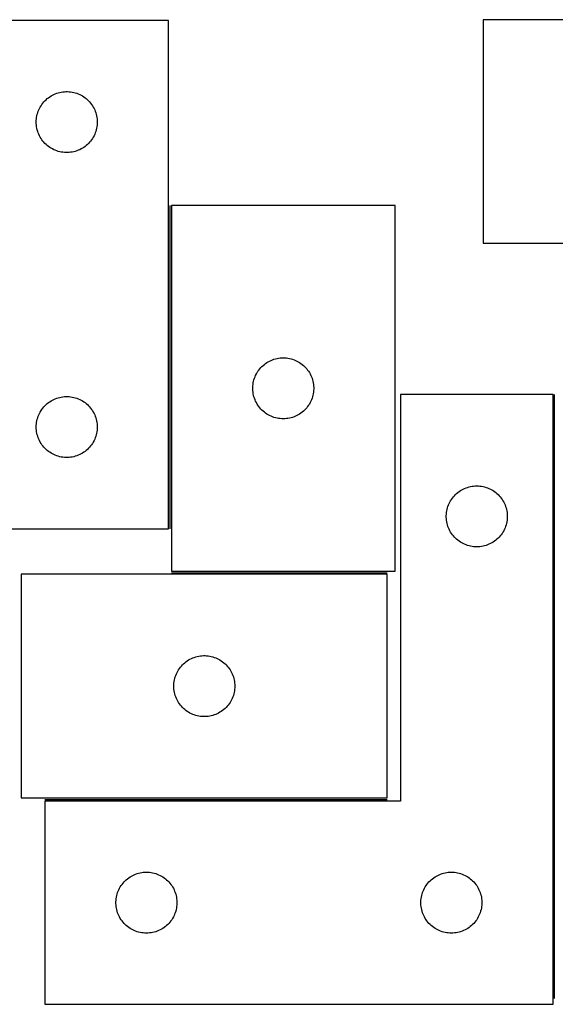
# Model space of a CAD drawing. Header units: millimetres. Extents: x 7 to 1493, y 7 to 491.
# Tile 3 of 5: x 786 to 1049, y 7 to 491. Entities that reach past the tile are written whole.
import ezdxf

# ---------------------------------------------------------------- set-up
doc = ezdxf.new("R2010")
doc.units = ezdxf.units.MM
doc.layers.add('COMMON', color=5, linetype='CONTINUOUS', true_color=0x0000ff)
doc.layers.add('CUT', color=7, linetype='CONTINUOUS', true_color=0x000000)

msp = doc.modelspace()

# ---------------------------------------------------------------- linework, layer by layer
at = {"layer": 'COMMON'}
for p, q in [((859.540251, 399.743441), (859.540251, 240.694616)), ((1048.730856, 9.585228), (1048.730856, 306.743439)), ((860.290252, 218.99344), (966.447785, 218.99344)), ((797.980855, 107.493439), (966.447785, 107.493439))]:
    msp.add_line(p, q, dxfattribs=at)
at = {"layer": 'CUT'}
for p, q in [((858.790251, 490.694616), (558.790251, 490.694616)), ((858.790251, 240.694616), (858.790251, 490.694616)), ((1193.614401, 491.05692), (1013.614401, 491.05692)), ((1013.614401, 491.05692), (1013.614401, 381.05692)), ((804.597967, 455.096864), (805.344935, 455.293581)), ((805.344935, 455.293581), (806.10104, 455.451585)), ((806.10104, 455.451585), (806.864276, 455.570456)), ((806.864276, 455.570456), (807.632619, 455.649879)), ((807.632619, 455.649879), (808.404033, 455.689643)), ((808.404033, 455.689643), (809.17647, 455.689643)), ((809.17647, 455.689643), (809.947883, 455.649879)), ((809.947883, 455.649879), (810.716227, 455.570456)), ((810.716227, 455.570456), (811.479463, 455.451585)), ((811.479463, 455.451585), (812.235567, 455.293581)), ((812.235567, 455.293581), (812.982536, 455.096864)), ((797.028454, 450.003758), (797.523272, 450.596897)), ((797.523272, 450.596897), (798.047968, 451.163778)), ((798.047968, 451.163778), (798.601151, 451.702896)), ((798.601151, 451.702896), (799.181354, 452.212822)), ((799.181354, 452.212822), (799.787037, 452.692204)), ((799.787037, 452.692204), (800.416595, 453.139771)), ((800.416595, 453.139771), (801.068359, 453.554335)), ((801.068359, 453.554335), (801.7406, 453.934798)), ((801.7406, 453.934798), (802.431535, 454.28015)), ((802.431535, 454.28015), (803.139333, 454.589475)), ((803.139333, 454.589475), (803.862116, 454.861954)), ((803.862116, 454.861954), (804.597967, 455.096864)), ((812.982536, 455.096864), (813.718387, 454.861954)), ((813.718387, 454.861954), (814.44117, 454.589475)), ((814.44117, 454.589475), (815.148967, 454.28015)), ((815.148967, 454.28015), (815.839902, 453.934798)), ((815.839902, 453.934798), (816.512143, 453.554335)), ((816.512143, 453.554335), (817.163907, 453.139771)), ((817.163907, 453.139771), (817.793465, 452.692204)), ((817.793465, 452.692204), (818.399149, 452.212822)), ((818.399149, 452.212822), (818.979351, 451.702896)), ((818.979351, 451.702896), (819.532534, 451.163778)), ((819.532534, 451.163778), (820.05723, 450.596897)), ((820.05723, 450.596897), (820.552048, 450.003758)), ((794.500721, 445.256338), (794.754499, 445.985897)), ((794.754499, 445.985897), (795.045498, 446.701424)), ((795.045498, 446.701424), (795.372945, 447.401023)), ((795.372945, 447.401023), (795.735973, 448.082837)), ((795.735973, 448.082837), (796.133618, 448.745059)), ((796.133618, 448.745059), (796.564826, 449.385932)), ((796.564826, 449.385932), (797.028454, 450.003758)), ((820.552048, 450.003758), (821.015676, 449.385932)), ((821.015676, 449.385932), (821.446885, 448.745059)), ((821.446885, 448.745059), (821.84453, 448.082837)), ((821.84453, 448.082837), (822.207558, 447.401023)), ((822.207558, 447.401023), (822.535005, 446.701424)), ((822.535005, 446.701424), (822.826004, 445.985897)), ((822.826004, 445.985897), (823.079782, 445.256338)), ((793.790251, 440.694616), (793.81014, 441.466797)), ((793.81014, 441.466797), (793.869753, 442.236931)), ((793.869753, 442.236931), (793.968933, 443.002974)), ((793.968933, 443.002974), (794.107416, 443.762897)), ((794.107416, 443.762897), (794.284835, 444.514682)), ((794.284835, 444.514682), (794.500721, 445.256338)), ((823.079782, 445.256338), (823.295667, 444.514682)), ((823.295667, 444.514682), (823.473087, 443.762897)), ((823.473087, 443.762897), (823.61157, 443.002974)), ((823.61157, 443.002974), (823.710749, 442.236931)), ((823.710749, 442.236931), (823.770363, 441.466797)), ((823.770363, 441.466797), (823.790251, 440.694616)), ((793.81014, 439.922434), (793.790251, 440.694616)), ((793.869753, 439.152301), (793.81014, 439.922434)), ((793.968933, 438.386257), (793.869753, 439.152301)), ((794.107416, 437.626335), (793.968933, 438.386257)), ((794.284835, 436.874549), (794.107416, 437.626335)), ((794.500721, 436.132893), (794.284835, 436.874549)), ((794.754499, 435.403334), (794.500721, 436.132893)), ((823.079782, 436.132893), (822.826004, 435.403334)), ((823.295667, 436.874549), (823.079782, 436.132893)), ((823.473087, 437.626335), (823.295667, 436.874549)), ((823.61157, 438.386257), (823.473087, 437.626335)), ((823.710749, 439.152301), (823.61157, 438.386257)), ((823.770363, 439.922434), (823.710749, 439.152301)), ((823.790251, 440.694616), (823.770363, 439.922434)), ((795.045498, 434.687807), (794.754499, 435.403334)), ((795.372945, 433.988209), (795.045498, 434.687807)), ((795.735973, 433.306395), (795.372945, 433.988209)), ((796.133618, 432.644173), (795.735973, 433.306395)), ((796.564826, 432.003299), (796.133618, 432.644173)), ((797.028454, 431.385473), (796.564826, 432.003299)), ((797.523272, 430.792334), (797.028454, 431.385473)), ((820.552048, 431.385473), (820.05723, 430.792334)), ((821.015676, 432.003299), (820.552048, 431.385473)), ((821.446885, 432.644173), (821.015676, 432.003299)), ((821.84453, 433.306395), (821.446885, 432.644173)), ((822.207558, 433.988209), (821.84453, 433.306395)), ((822.535005, 434.687807), (822.207558, 433.988209)), ((822.826004, 435.403334), (822.535005, 434.687807)), ((798.047968, 430.225453), (797.523272, 430.792334)), ((798.601151, 429.686335), (798.047968, 430.225453)), ((799.181354, 429.176409), (798.601151, 429.686335)), ((799.787037, 428.697027), (799.181354, 429.176409)), ((800.416595, 428.24946), (799.787037, 428.697027)), ((801.068359, 427.834896), (800.416595, 428.24946)), ((801.7406, 427.454434), (801.068359, 427.834896)), ((802.431535, 427.109082), (801.7406, 427.454434)), ((803.139333, 426.799756), (802.431535, 427.109082)), ((803.862116, 426.527277), (803.139333, 426.799756)), ((804.597967, 426.292368), (803.862116, 426.527277)), ((805.344935, 426.09565), (804.597967, 426.292368)), ((812.982536, 426.292368), (812.235567, 426.09565)), ((813.718387, 426.527277), (812.982536, 426.292368)), ((814.44117, 426.799756), (813.718387, 426.527277)), ((815.148967, 427.109082), (814.44117, 426.799756)), ((815.839902, 427.454434), (815.148967, 427.109082)), ((816.512143, 427.834896), (815.839902, 427.454434)), ((817.163907, 428.24946), (816.512143, 427.834896)), ((817.793465, 428.697027), (817.163907, 428.24946)), ((818.399149, 429.176409), (817.793465, 428.697027)), ((818.979351, 429.686335), (818.399149, 429.176409)), ((819.532534, 430.225453), (818.979351, 429.686335)), ((820.05723, 430.792334), (819.532534, 430.225453)), ((806.10104, 425.937646), (805.344935, 426.09565)), ((806.864276, 425.818776), (806.10104, 425.937646)), ((807.632619, 425.739353), (806.864276, 425.818776)), ((808.404033, 425.699589), (807.632619, 425.739353)), ((809.17647, 425.699589), (808.404033, 425.699589)), ((809.947883, 425.739353), (809.17647, 425.699589)), ((810.716227, 425.818776), (809.947883, 425.739353)), ((811.479463, 425.937646), (810.716227, 425.818776)), ((812.235567, 426.09565), (811.479463, 425.937646)), ((970.290252, 399.743441), (860.290252, 399.743441)), ((860.290252, 399.743441), (860.290252, 219.743441)), ((970.290252, 219.743441), (970.290252, 399.743441)), ((1013.614401, 381.05692), (1193.614401, 381.05692)), ((912.221971, 324.426276), (912.981894, 324.56476)), ((912.981894, 324.56476), (913.747937, 324.663939)), ((913.747937, 324.663939), (914.518071, 324.723552)), ((914.518071, 324.723552), (915.290252, 324.743441)), ((915.290252, 324.743441), (916.062434, 324.723552)), ((916.062434, 324.723552), (916.832567, 324.663939)), ((916.832567, 324.663939), (917.598611, 324.56476)), ((917.598611, 324.56476), (918.358533, 324.426276)), ((903.772046, 319.352339), (904.281972, 319.932541)), ((904.281972, 319.932541), (904.82109, 320.485724)), ((904.82109, 320.485724), (905.38797, 321.01042)), ((905.38797, 321.01042), (905.98111, 321.505238)), ((905.98111, 321.505238), (906.598936, 321.968866)), ((906.598936, 321.968866), (907.239809, 322.400075)), ((907.239809, 322.400075), (907.902031, 322.79772)), ((907.902031, 322.79772), (908.583845, 323.160747)), ((908.583845, 323.160747), (909.283444, 323.488195)), ((909.283444, 323.488195), (909.998971, 323.779193)), ((909.998971, 323.779193), (910.72853, 324.032972)), ((910.72853, 324.032972), (911.470185, 324.248857)), ((911.470185, 324.248857), (912.221971, 324.426276)), ((918.358533, 324.426276), (919.110319, 324.248857)), ((919.110319, 324.248857), (919.851975, 324.032972)), ((919.851975, 324.032972), (920.581534, 323.779193)), ((920.581534, 323.779193), (921.297061, 323.488195)), ((921.297061, 323.488195), (921.996659, 323.160747)), ((921.996659, 323.160747), (922.678473, 322.79772)), ((922.678473, 322.79772), (923.340695, 322.400075)), ((923.340695, 322.400075), (923.981569, 321.968866)), ((923.981569, 321.968866), (924.599395, 321.505238)), ((924.599395, 321.505238), (925.192534, 321.01042)), ((925.192534, 321.01042), (925.759415, 320.485724)), ((925.759415, 320.485724), (926.298533, 319.932541)), ((926.298533, 319.932541), (926.808459, 319.352339)), ((901.122914, 314.671577), (901.395393, 315.39436)), ((901.395393, 315.39436), (901.704718, 316.102157)), ((901.704718, 316.102157), (902.05007, 316.793092)), ((902.05007, 316.793092), (902.430533, 317.465333)), ((902.430533, 317.465333), (902.845097, 318.117097)), ((902.845097, 318.117097), (903.292664, 318.746655)), ((903.292664, 318.746655), (903.772046, 319.352339)), ((926.808459, 319.352339), (927.287841, 318.746655)), ((927.287841, 318.746655), (927.735407, 318.117097)), ((927.735407, 318.117097), (928.149972, 317.465333)), ((928.149972, 317.465333), (928.530434, 316.793092)), ((928.530434, 316.793092), (928.875786, 316.102157)), ((928.875786, 316.102157), (929.185112, 315.39436)), ((929.185112, 315.39436), (929.457591, 314.671577)), ((900.295225, 310.12966), (900.334989, 310.901073)), ((900.295225, 309.357222), (900.295225, 310.12966)), ((900.334989, 310.901073), (900.414412, 311.669416)), ((900.414412, 311.669416), (900.533283, 312.432653)), ((900.533283, 312.432653), (900.691287, 313.188757)), ((900.691287, 313.188757), (900.888004, 313.935726)), ((900.888004, 313.935726), (901.122914, 314.671577)), ((929.457591, 314.671577), (929.6925, 313.935726)), ((929.6925, 313.935726), (929.889218, 313.188757)), ((929.889218, 313.188757), (930.047222, 312.432653)), ((930.047222, 312.432653), (930.166092, 311.669416)), ((930.166092, 311.669416), (930.245515, 310.901073)), ((930.245515, 310.901073), (930.285279, 310.12966)), ((930.285279, 310.12966), (930.285279, 309.357222)), ((804.597967, 305.096864), (805.344935, 305.293581)), ((805.344935, 305.293581), (806.10104, 305.451585)), ((806.10104, 305.451585), (806.864276, 305.570456)), ((806.864276, 305.570456), (807.632619, 305.649879)), ((807.632619, 305.649879), (808.404033, 305.689643)), ((808.404033, 305.689643), (809.17647, 305.689643)), ((809.17647, 305.689643), (809.947883, 305.649879)), ((809.947883, 305.649879), (810.716227, 305.570456)), ((810.716227, 305.570456), (811.479463, 305.451585)), ((811.479463, 305.451585), (812.235567, 305.293581)), ((812.235567, 305.293581), (812.982536, 305.096864)), ((900.334989, 308.585809), (900.295225, 309.357222)), ((900.414412, 307.817466), (900.334989, 308.585809)), ((900.533283, 307.05423), (900.414412, 307.817466)), ((900.691287, 306.298125), (900.533283, 307.05423)), ((900.888004, 305.551157), (900.691287, 306.298125)), ((901.122914, 304.815305), (900.888004, 305.551157)), ((929.6925, 305.551157), (929.457591, 304.815305)), ((929.889218, 306.298125), (929.6925, 305.551157)), ((930.047222, 307.05423), (929.889218, 306.298125)), ((930.166092, 307.817466), (930.047222, 307.05423)), ((930.245515, 308.585809), (930.166092, 307.817466)), ((930.285279, 309.357222), (930.245515, 308.585809)), ((1047.980855, 306.743439), (972.980855, 306.743439)), ((972.980855, 306.743439), (972.980855, 106.743439)), ((1047.980855, 6.743439), (1047.980855, 306.743439)), ((797.028454, 300.003758), (797.523272, 300.596897)), ((797.523272, 300.596897), (798.047968, 301.163778)), ((798.047968, 301.163778), (798.601151, 301.702896)), ((798.601151, 301.702896), (799.181354, 302.212822)), ((799.181354, 302.212822), (799.787037, 302.692204)), ((799.787037, 302.692204), (800.416595, 303.139771)), ((800.416595, 303.139771), (801.068359, 303.554335)), ((801.068359, 303.554335), (801.7406, 303.934798)), ((801.7406, 303.934798), (802.431535, 304.28015)), ((802.431535, 304.28015), (803.139333, 304.589475)), ((803.139333, 304.589475), (803.862116, 304.861954)), ((803.862116, 304.861954), (804.597967, 305.096864)), ((812.982536, 305.096864), (813.718387, 304.861954)), ((813.718387, 304.861954), (814.44117, 304.589475)), ((814.44117, 304.589475), (815.148967, 304.28015)), ((815.148967, 304.28015), (815.839902, 303.934798)), ((815.839902, 303.934798), (816.512143, 303.554335)), ((816.512143, 303.554335), (817.163907, 303.139771)), ((817.163907, 303.139771), (817.793465, 302.692204)), ((817.793465, 302.692204), (818.399149, 302.212822)), ((818.399149, 302.212822), (818.979351, 301.702896)), ((818.979351, 301.702896), (819.532534, 301.163778)), ((819.532534, 301.163778), (820.05723, 300.596897)), ((820.05723, 300.596897), (820.552048, 300.003758)), ((901.395393, 304.092523), (901.122914, 304.815305)), ((901.704718, 303.384725), (901.395393, 304.092523)), ((902.05007, 302.69379), (901.704718, 303.384725)), ((902.430533, 302.021549), (902.05007, 302.69379)), ((902.845097, 301.369785), (902.430533, 302.021549)), ((903.292664, 300.740227), (902.845097, 301.369785)), ((903.772046, 300.134543), (903.292664, 300.740227)), ((927.287841, 300.740227), (926.808459, 300.134543)), ((927.735407, 301.369785), (927.287841, 300.740227)), ((928.149972, 302.021549), (927.735407, 301.369785)), ((928.530434, 302.69379), (928.149972, 302.021549)), ((928.875786, 303.384725), (928.530434, 302.69379)), ((929.185112, 304.092523), (928.875786, 303.384725)), ((929.457591, 304.815305), (929.185112, 304.092523)), ((794.500721, 295.256338), (794.754499, 295.985897)), ((794.754499, 295.985897), (795.045498, 296.701424)), ((795.045498, 296.701424), (795.372945, 297.401023)), ((795.372945, 297.401023), (795.735973, 298.082837)), ((795.735973, 298.082837), (796.133618, 298.745059)), ((796.133618, 298.745059), (796.564826, 299.385932)), ((796.564826, 299.385932), (797.028454, 300.003758)), ((820.552048, 300.003758), (821.015676, 299.385932)), ((821.015676, 299.385932), (821.446885, 298.745059)), ((821.446885, 298.745059), (821.84453, 298.082837)), ((821.84453, 298.082837), (822.207558, 297.401023)), ((822.207558, 297.401023), (822.535005, 296.701424)), ((822.535005, 296.701424), (822.826004, 295.985897)), ((822.826004, 295.985897), (823.079782, 295.256338)), ((904.281972, 299.554341), (903.772046, 300.134543)), ((904.82109, 299.001158), (904.281972, 299.554341)), ((905.38797, 298.476462), (904.82109, 299.001158)), ((905.98111, 297.981644), (905.38797, 298.476462)), ((906.598936, 297.518016), (905.98111, 297.981644)), ((907.239809, 297.086808), (906.598936, 297.518016)), ((907.902031, 296.689163), (907.239809, 297.086808)), ((908.583845, 296.326135), (907.902031, 296.689163)), ((909.283444, 295.998688), (908.583845, 296.326135)), ((909.998971, 295.707689), (909.283444, 295.998688)), ((910.72853, 295.45391), (909.998971, 295.707689)), ((911.470185, 295.238025), (910.72853, 295.45391)), ((919.851975, 295.45391), (919.110319, 295.238025)), ((920.581534, 295.707689), (919.851975, 295.45391)), ((921.297061, 295.998688), (920.581534, 295.707689)), ((921.996659, 296.326135), (921.297061, 295.998688)), ((922.678473, 296.689163), (921.996659, 296.326135)), ((923.340695, 297.086808), (922.678473, 296.689163)), ((923.981569, 297.518016), (923.340695, 297.086808)), ((924.599395, 297.981644), (923.981569, 297.518016)), ((925.192534, 298.476462), (924.599395, 297.981644)), ((925.759415, 299.001158), (925.192534, 298.476462)), ((926.298533, 299.554341), (925.759415, 299.001158)), ((926.808459, 300.134543), (926.298533, 299.554341)), ((793.790251, 290.694616), (793.81014, 291.466797)), ((793.81014, 289.922434), (793.790251, 290.694616)), ((793.81014, 291.466797), (793.869753, 292.236931)), ((793.869753, 292.236931), (793.968933, 293.002974)), ((793.968933, 293.002974), (794.107416, 293.762897)), ((794.107416, 293.762897), (794.284835, 294.514682)), ((794.284835, 294.514682), (794.500721, 295.256338)), ((823.079782, 295.256338), (823.295667, 294.514682)), ((823.295667, 294.514682), (823.473087, 293.762897)), ((823.473087, 293.762897), (823.61157, 293.002974)), ((823.61157, 293.002974), (823.710749, 292.236931)), ((823.710749, 292.236931), (823.770363, 291.466797)), ((823.770363, 291.466797), (823.790251, 290.694616)), ((823.790251, 290.694616), (823.770363, 289.922434)), ((912.221971, 295.060606), (911.470185, 295.238025)), ((912.981894, 294.922123), (912.221971, 295.060606)), ((913.747937, 294.822943), (912.981894, 294.922123)), ((914.518071, 294.76333), (913.747937, 294.822943)), ((915.290252, 294.743441), (914.518071, 294.76333)), ((916.062434, 294.76333), (915.290252, 294.743441)), ((916.832567, 294.822943), (916.062434, 294.76333)), ((917.598611, 294.922123), (916.832567, 294.822943)), ((918.358533, 295.060606), (917.598611, 294.922123)), ((919.110319, 295.238025), (918.358533, 295.060606)), ((793.869753, 289.152301), (793.81014, 289.922434)), ((793.968933, 288.386257), (793.869753, 289.152301)), ((794.107416, 287.626335), (793.968933, 288.386257)), ((794.284835, 286.874549), (794.107416, 287.626335)), ((794.500721, 286.132893), (794.284835, 286.874549)), ((794.754499, 285.403334), (794.500721, 286.132893)), ((823.079782, 286.132893), (822.826004, 285.403334)), ((823.295667, 286.874549), (823.079782, 286.132893)), ((823.473087, 287.626335), (823.295667, 286.874549)), ((823.61157, 288.386257), (823.473087, 287.626335)), ((823.710749, 289.152301), (823.61157, 288.386257)), ((823.770363, 289.922434), (823.710749, 289.152301)), ((795.045498, 284.687807), (794.754499, 285.403334)), ((795.372945, 283.988209), (795.045498, 284.687807)), ((795.735973, 283.306395), (795.372945, 283.988209)), ((796.133618, 282.644173), (795.735973, 283.306395)), ((796.564826, 282.003299), (796.133618, 282.644173)), ((797.028454, 281.385473), (796.564826, 282.003299)), ((797.523272, 280.792334), (797.028454, 281.385473)), ((820.552048, 281.385473), (820.05723, 280.792334)), ((821.015676, 282.003299), (820.552048, 281.385473)), ((821.446885, 282.644173), (821.015676, 282.003299)), ((821.84453, 283.306395), (821.446885, 282.644173)), ((822.207558, 283.988209), (821.84453, 283.306395)), ((822.535005, 284.687807), (822.207558, 283.988209)), ((822.826004, 285.403334), (822.535005, 284.687807)), ((798.047968, 280.225453), (797.523272, 280.792334)), ((798.601151, 279.686335), (798.047968, 280.225453)), ((799.181354, 279.176409), (798.601151, 279.686335)), ((799.787037, 278.697027), (799.181354, 279.176409)), ((800.416595, 278.24946), (799.787037, 278.697027)), ((801.068359, 277.834896), (800.416595, 278.24946)), ((801.7406, 277.454434), (801.068359, 277.834896)), ((802.431535, 277.109082), (801.7406, 277.454434)), ((803.139333, 276.799756), (802.431535, 277.109082)), ((803.862116, 276.527277), (803.139333, 276.799756)), ((804.597967, 276.292368), (803.862116, 276.527277)), ((805.344935, 276.09565), (804.597967, 276.292368)), ((806.10104, 275.937646), (805.344935, 276.09565)), ((812.235567, 276.09565), (811.479463, 275.937646)), ((812.982536, 276.292368), (812.235567, 276.09565)), ((813.718387, 276.527277), (812.982536, 276.292368)), ((814.44117, 276.799756), (813.718387, 276.527277)), ((815.148967, 277.109082), (814.44117, 276.799756)), ((815.839902, 277.454434), (815.148967, 277.109082)), ((816.512143, 277.834896), (815.839902, 277.454434)), ((817.163907, 278.24946), (816.512143, 277.834896)), ((817.793465, 278.697027), (817.163907, 278.24946)), ((818.399149, 279.176409), (817.793465, 278.697027)), ((818.979351, 279.686335), (818.399149, 279.176409)), ((819.532534, 280.225453), (818.979351, 279.686335)), ((820.05723, 280.792334), (819.532534, 280.225453)), ((806.864276, 275.818776), (806.10104, 275.937646)), ((807.632619, 275.739353), (806.864276, 275.818776)), ((808.404033, 275.699589), (807.632619, 275.739353)), ((809.17647, 275.699589), (808.404033, 275.699589)), ((809.947883, 275.739353), (809.17647, 275.699589)), ((810.716227, 275.818776), (809.947883, 275.739353)), ((811.479463, 275.937646), (810.716227, 275.818776)), ((1007.412574, 261.426274), (1008.172496, 261.564758)), ((1008.172496, 261.564758), (1008.93854, 261.663937)), ((1008.93854, 261.663937), (1009.708673, 261.72355)), ((1009.708673, 261.72355), (1010.480855, 261.743439)), ((1010.480855, 261.743439), (1011.253036, 261.72355)), ((1011.253036, 261.72355), (1012.02317, 261.663937)), ((1012.02317, 261.663937), (1012.789213, 261.564758)), ((1012.789213, 261.564758), (1013.549136, 261.426274)), ((998.962648, 256.352337), (999.472574, 256.932539)), ((999.472574, 256.932539), (1000.011692, 257.485722)), ((1000.011692, 257.485722), (1000.578573, 258.010418)), ((1000.578573, 258.010418), (1001.171713, 258.505236)), ((1001.171713, 258.505236), (1001.789538, 258.968864)), ((1001.789538, 258.968864), (1002.430412, 259.400073)), ((1002.430412, 259.400073), (1003.092634, 259.797718)), ((1003.092634, 259.797718), (1003.774448, 260.160745)), ((1003.774448, 260.160745), (1004.474046, 260.488193)), ((1004.474046, 260.488193), (1005.189573, 260.779191)), ((1005.189573, 260.779191), (1005.919132, 261.03297)), ((1005.919132, 261.03297), (1006.660788, 261.248855)), ((1006.660788, 261.248855), (1007.412574, 261.426274)), ((1013.549136, 261.426274), (1014.300922, 261.248855)), ((1014.300922, 261.248855), (1015.042577, 261.03297)), ((1015.042577, 261.03297), (1015.772136, 260.779191)), ((1015.772136, 260.779191), (1016.487663, 260.488193)), ((1016.487663, 260.488193), (1017.187262, 260.160745)), ((1017.187262, 260.160745), (1017.869076, 259.797718)), ((1017.869076, 259.797718), (1018.531298, 259.400073)), ((1018.531298, 259.400073), (1019.172171, 258.968864)), ((1019.172171, 258.968864), (1019.789997, 258.505236)), ((1019.789997, 258.505236), (1020.383137, 258.010418)), ((1020.383137, 258.010418), (1020.950017, 257.485722)), ((1020.950017, 257.485722), (1021.489135, 256.932539)), ((1021.489135, 256.932539), (1021.999061, 256.352337)), ((996.313516, 251.671575), (996.585995, 252.394358)), ((996.585995, 252.394358), (996.895321, 253.102155)), ((996.895321, 253.102155), (997.240673, 253.79309)), ((997.240673, 253.79309), (997.621135, 254.465331)), ((997.621135, 254.465331), (998.0357, 255.117095)), ((998.0357, 255.117095), (998.483266, 255.746653)), ((998.483266, 255.746653), (998.962648, 256.352337)), ((1021.999061, 256.352337), (1022.478443, 255.746653)), ((1022.478443, 255.746653), (1022.92601, 255.117095)), ((1022.92601, 255.117095), (1023.340574, 254.465331)), ((1023.340574, 254.465331), (1023.721037, 253.79309)), ((1023.721037, 253.79309), (1024.066389, 253.102155)), ((1024.066389, 253.102155), (1024.375714, 252.394358)), ((1024.375714, 252.394358), (1024.648193, 251.671575)), ((995.485828, 247.129658), (995.525592, 247.901071)), ((995.485828, 246.35722), (995.485828, 247.129658)), ((995.525592, 247.901071), (995.605015, 248.669414)), ((995.605015, 248.669414), (995.723886, 249.432651)), ((995.723886, 249.432651), (995.881889, 250.188755)), ((995.881889, 250.188755), (996.078607, 250.935724)), ((996.078607, 250.935724), (996.313516, 251.671575)), ((1024.648193, 251.671575), (1024.883103, 250.935724)), ((1024.883103, 250.935724), (1025.07982, 250.188755)), ((1025.07982, 250.188755), (1025.237824, 249.432651)), ((1025.237824, 249.432651), (1025.356695, 248.669414)), ((1025.356695, 248.669414), (1025.436118, 247.901071)), ((1025.436118, 247.901071), (1025.475882, 247.129658)), ((1025.475882, 247.129658), (1025.475882, 246.35722)), ((995.525592, 245.585807), (995.485828, 246.35722)), ((995.605015, 244.817464), (995.525592, 245.585807)), ((995.723886, 244.054228), (995.605015, 244.817464)), ((995.881889, 243.298123), (995.723886, 244.054228)), ((996.078607, 242.551155), (995.881889, 243.298123)), ((996.313516, 241.815303), (996.078607, 242.551155)), ((1024.883103, 242.551155), (1024.648193, 241.815303)), ((1025.07982, 243.298123), (1024.883103, 242.551155)), ((1025.237824, 244.054228), (1025.07982, 243.298123)), ((1025.356695, 244.817464), (1025.237824, 244.054228)), ((1025.436118, 245.585807), (1025.356695, 244.817464)), ((1025.475882, 246.35722), (1025.436118, 245.585807)), ((758.790251, 240.694616), (858.790251, 240.694616)), ((996.585995, 241.092521), (996.313516, 241.815303)), ((996.895321, 240.384723), (996.585995, 241.092521)), ((997.240673, 239.693788), (996.895321, 240.384723)), ((997.621135, 239.021547), (997.240673, 239.693788)), ((998.0357, 238.369783), (997.621135, 239.021547)), ((998.483266, 237.740225), (998.0357, 238.369783)), ((998.962648, 237.134541), (998.483266, 237.740225)), ((1022.478443, 237.740225), (1021.999061, 237.134541)), ((1022.92601, 238.369783), (1022.478443, 237.740225)), ((1023.340574, 239.021547), (1022.92601, 238.369783)), ((1023.721037, 239.693788), (1023.340574, 239.021547)), ((1024.066389, 240.384723), (1023.721037, 239.693788)), ((1024.375714, 241.092521), (1024.066389, 240.384723)), ((1024.648193, 241.815303), (1024.375714, 241.092521)), ((999.472574, 236.554339), (998.962648, 237.134541)), ((1000.011692, 236.001156), (999.472574, 236.554339)), ((1000.578573, 235.47646), (1000.011692, 236.001156)), ((1001.171713, 234.981642), (1000.578573, 235.47646)), ((1001.789538, 234.518014), (1001.171713, 234.981642)), ((1002.430412, 234.086806), (1001.789538, 234.518014)), ((1003.092634, 233.689161), (1002.430412, 234.086806)), ((1003.774448, 233.326133), (1003.092634, 233.689161)), ((1004.474046, 232.998686), (1003.774448, 233.326133)), ((1005.189573, 232.707687), (1004.474046, 232.998686)), ((1005.919132, 232.453908), (1005.189573, 232.707687)), ((1015.772136, 232.707687), (1015.042577, 232.453908)), ((1016.487663, 232.998686), (1015.772136, 232.707687)), ((1017.187262, 233.326133), (1016.487663, 232.998686)), ((1017.869076, 233.689161), (1017.187262, 233.326133)), ((1018.531298, 234.086806), (1017.869076, 233.689161)), ((1019.172171, 234.518014), (1018.531298, 234.086806)), ((1019.789997, 234.981642), (1019.172171, 234.518014)), ((1020.383137, 235.47646), (1019.789997, 234.981642)), ((1020.950017, 236.001156), (1020.383137, 235.47646)), ((1021.489135, 236.554339), (1020.950017, 236.001156)), ((1021.999061, 237.134541), (1021.489135, 236.554339)), ((1006.660788, 232.238023), (1005.919132, 232.453908)), ((1007.412574, 232.060604), (1006.660788, 232.238023)), ((1008.172496, 231.922121), (1007.412574, 232.060604)), ((1008.93854, 231.822941), (1008.172496, 231.922121)), ((1009.708673, 231.763328), (1008.93854, 231.822941)), ((1010.480855, 231.743439), (1009.708673, 231.763328)), ((1011.253036, 231.763328), (1010.480855, 231.743439)), ((1012.02317, 231.822941), (1011.253036, 231.763328)), ((1012.789213, 231.922121), (1012.02317, 231.822941)), ((1013.549136, 232.060604), (1012.789213, 231.922121)), ((1014.300922, 232.238023), (1013.549136, 232.060604)), ((1015.042577, 232.453908), (1014.300922, 232.238023)), ((966.447785, 218.24344), (786.447785, 218.24344)), ((786.447785, 218.24344), (786.447785, 108.24344)), ((860.290252, 219.743441), (970.290252, 219.743441)), ((966.447785, 108.24344), (966.447785, 218.24344)), ((866.258685, 174.251721), (866.838887, 174.761647)), ((866.838887, 174.761647), (867.44457, 175.241029)), ((867.44457, 175.241029), (868.074129, 175.688595)), ((868.074129, 175.688595), (868.725893, 176.10316)), ((868.725893, 176.10316), (869.398134, 176.483622)), ((869.398134, 176.483622), (870.089069, 176.828974)), ((870.089069, 176.828974), (870.796866, 177.1383)), ((870.796866, 177.1383), (871.519649, 177.410779)), ((871.519649, 177.410779), (872.2555, 177.645688)), ((872.2555, 177.645688), (873.002469, 177.842406)), ((873.002469, 177.842406), (873.758573, 178.000409)), ((873.758573, 178.000409), (874.521809, 178.11928)), ((874.521809, 178.11928), (875.290153, 178.198703)), ((875.290153, 178.198703), (876.061566, 178.238467)), ((876.061566, 178.238467), (876.834003, 178.238467)), ((876.834003, 178.238467), (877.605417, 178.198703)), ((877.605417, 178.198703), (878.37376, 178.11928)), ((878.37376, 178.11928), (879.136996, 178.000409)), ((879.136996, 178.000409), (879.893101, 177.842406)), ((879.893101, 177.842406), (880.640069, 177.645688)), ((880.640069, 177.645688), (881.37592, 177.410779)), ((881.37592, 177.410779), (882.098703, 177.1383)), ((882.098703, 177.1383), (882.806501, 176.828974)), ((882.806501, 176.828974), (883.497436, 176.483622)), ((883.497436, 176.483622), (884.169677, 176.10316)), ((884.169677, 176.10316), (884.821441, 175.688595)), ((884.821441, 175.688595), (885.450999, 175.241029)), ((885.450999, 175.241029), (886.056682, 174.761647)), ((886.056682, 174.761647), (886.636885, 174.251721)), ((862.703031, 169.250249), (863.030478, 169.949847)), ((863.030478, 169.949847), (863.393506, 170.631661)), ((863.393506, 170.631661), (863.791151, 171.293883)), ((863.791151, 171.293883), (864.22236, 171.934757)), ((864.22236, 171.934757), (864.685988, 172.552582)), ((864.685988, 172.552582), (865.180806, 173.145722)), ((865.180806, 173.145722), (865.705502, 173.712602)), ((865.705502, 173.712602), (866.258685, 174.251721)), ((886.636885, 174.251721), (887.190067, 173.712602)), ((887.190067, 173.712602), (887.714764, 173.145722)), ((887.714764, 173.145722), (888.209582, 172.552582)), ((888.209582, 172.552582), (888.67321, 171.934757)), ((888.67321, 171.934757), (889.104418, 171.293883)), ((889.104418, 171.293883), (889.502063, 170.631661)), ((889.502063, 170.631661), (889.865091, 169.949847)), ((889.865091, 169.949847), (890.192538, 169.250249)), ((861.467673, 164.015621), (861.527287, 164.785755)), ((861.527287, 164.785755), (861.626466, 165.551799)), ((861.626466, 165.551799), (861.764949, 166.311721)), ((861.764949, 166.311721), (861.942369, 167.063507)), ((861.942369, 167.063507), (862.158254, 167.805163)), ((862.158254, 167.805163), (862.412032, 168.534721)), ((862.412032, 168.534721), (862.703031, 169.250249)), ((890.192538, 169.250249), (890.483537, 168.534721)), ((890.483537, 168.534721), (890.737315, 167.805163)), ((890.737315, 167.805163), (890.953201, 167.063507)), ((890.953201, 167.063507), (891.13062, 166.311721)), ((891.13062, 166.311721), (891.269103, 165.551799)), ((891.269103, 165.551799), (891.368283, 164.785755)), ((891.368283, 164.785755), (891.427896, 164.015621)), ((861.447785, 163.24344), (861.467673, 164.015621)), ((861.467673, 162.471259), (861.447785, 163.24344)), ((861.527287, 161.701125), (861.467673, 162.471259)), ((861.626466, 160.935081), (861.527287, 161.701125)), ((861.764949, 160.175159), (861.626466, 160.935081)), ((861.942369, 159.423373), (861.764949, 160.175159)), ((891.13062, 160.175159), (890.953201, 159.423373)), ((891.269103, 160.935081), (891.13062, 160.175159)), ((891.368283, 161.701125), (891.269103, 160.935081)), ((891.427896, 162.471259), (891.368283, 161.701125)), ((891.427896, 164.015621), (891.447785, 163.24344)), ((891.447785, 163.24344), (891.427896, 162.471259)), ((862.158254, 158.681718), (861.942369, 159.423373)), ((862.412032, 157.952159), (862.158254, 158.681718)), ((862.703031, 157.236632), (862.412032, 157.952159)), ((863.030478, 156.537033), (862.703031, 157.236632)), ((863.393506, 155.855219), (863.030478, 156.537033)), ((863.791151, 155.192997), (863.393506, 155.855219)), ((864.22236, 154.552124), (863.791151, 155.192997)), ((889.104418, 155.192997), (888.67321, 154.552124)), ((889.502063, 155.855219), (889.104418, 155.192997)), ((889.865091, 156.537033), (889.502063, 155.855219)), ((890.192538, 157.236632), (889.865091, 156.537033)), ((890.483537, 157.952159), (890.192538, 157.236632)), ((890.737315, 158.681718), (890.483537, 157.952159)), ((890.953201, 159.423373), (890.737315, 158.681718)), ((864.685988, 153.934298), (864.22236, 154.552124)), ((865.180806, 153.341158), (864.685988, 153.934298)), ((865.705502, 152.774278), (865.180806, 153.341158)), ((866.258685, 152.23516), (865.705502, 152.774278)), ((866.838887, 151.725233), (866.258685, 152.23516)), ((867.44457, 151.245851), (866.838887, 151.725233)), ((868.074129, 150.798285), (867.44457, 151.245851)), ((868.725893, 150.383721), (868.074129, 150.798285)), ((869.398134, 150.003258), (868.725893, 150.383721)), ((884.169677, 150.383721), (883.497436, 150.003258)), ((884.821441, 150.798285), (884.169677, 150.383721)), ((885.450999, 151.245851), (884.821441, 150.798285)), ((886.056682, 151.725233), (885.450999, 151.245851)), ((886.636885, 152.23516), (886.056682, 151.725233)), ((887.190067, 152.774278), (886.636885, 152.23516)), ((887.714764, 153.341158), (887.190067, 152.774278)), ((888.209582, 153.934298), (887.714764, 153.341158)), ((888.67321, 154.552124), (888.209582, 153.934298)), ((870.089069, 149.657906), (869.398134, 150.003258)), ((870.796866, 149.348581), (870.089069, 149.657906)), ((871.519649, 149.076102), (870.796866, 149.348581)), ((872.2555, 148.841192), (871.519649, 149.076102)), ((873.002469, 148.644475), (872.2555, 148.841192)), ((873.758573, 148.486471), (873.002469, 148.644475)), ((874.521809, 148.3676), (873.758573, 148.486471)), ((875.290153, 148.288177), (874.521809, 148.3676)), ((876.061566, 148.248413), (875.290153, 148.288177)), ((876.834003, 148.248413), (876.061566, 148.248413)), ((877.605417, 148.288177), (876.834003, 148.248413)), ((878.37376, 148.3676), (877.605417, 148.288177)), ((879.136996, 148.486471), (878.37376, 148.3676)), ((879.893101, 148.644475), (879.136996, 148.486471)), ((880.640069, 148.841192), (879.893101, 148.644475)), ((881.37592, 149.076102), (880.640069, 148.841192)), ((882.098703, 149.348581), (881.37592, 149.076102)), ((882.806501, 149.657906), (882.098703, 149.348581)), ((883.497436, 150.003258), (882.806501, 149.657906)), ((786.447785, 108.24344), (966.447785, 108.24344)), ((972.980855, 106.743439), (797.980855, 106.743439)), ((797.980855, 106.743439), (797.980855, 6.743439)), ((837.511692, 67.485722), (838.078573, 68.010418)), ((838.078573, 68.010418), (838.671713, 68.505236)), ((838.671713, 68.505236), (839.289538, 68.968864)), ((839.289538, 68.968864), (839.930412, 69.400073)), ((839.930412, 69.400073), (840.592634, 69.797718)), ((840.592634, 69.797718), (841.274448, 70.160745)), ((841.274448, 70.160745), (841.974046, 70.488193)), ((841.974046, 70.488193), (842.689573, 70.779191)), ((842.689573, 70.779191), (843.419132, 71.03297)), ((843.419132, 71.03297), (844.160788, 71.248855)), ((844.160788, 71.248855), (844.912574, 71.426274)), ((844.912574, 71.426274), (845.672496, 71.564758)), ((845.672496, 71.564758), (846.43854, 71.663937)), ((846.43854, 71.663937), (847.208673, 71.72355)), ((847.208673, 71.72355), (847.980855, 71.743439)), ((847.980855, 71.743439), (848.753036, 71.72355)), ((848.753036, 71.72355), (849.52317, 71.663937)), ((849.52317, 71.663937), (850.289213, 71.564758)), ((850.289213, 71.564758), (851.049136, 71.426274)), ((851.049136, 71.426274), (851.800922, 71.248855)), ((851.800922, 71.248855), (852.542577, 71.03297)), ((852.542577, 71.03297), (853.272136, 70.779191)), ((853.272136, 70.779191), (853.987663, 70.488193)), ((853.987663, 70.488193), (854.687262, 70.160745)), ((854.687262, 70.160745), (855.369076, 69.797718)), ((855.369076, 69.797718), (856.031298, 69.400073)), ((856.031298, 69.400073), (856.672171, 68.968864)), ((856.672171, 68.968864), (857.289997, 68.505236)), ((857.289997, 68.505236), (857.883137, 68.010418)), ((857.883137, 68.010418), (858.450017, 67.485722)), ((987.511692, 67.485722), (988.078573, 68.010418)), ((988.078573, 68.010418), (988.671713, 68.505236)), ((988.671713, 68.505236), (989.289538, 68.968864)), ((989.289538, 68.968864), (989.930412, 69.400073)), ((989.930412, 69.400073), (990.592634, 69.797718)), ((990.592634, 69.797718), (991.274448, 70.160745)), ((991.274448, 70.160745), (991.974046, 70.488193)), ((991.974046, 70.488193), (992.689573, 70.779191)), ((992.689573, 70.779191), (993.419132, 71.03297)), ((993.419132, 71.03297), (994.160788, 71.248855)), ((994.160788, 71.248855), (994.912574, 71.426274)), ((994.912574, 71.426274), (995.672496, 71.564758)), ((995.672496, 71.564758), (996.43854, 71.663937)), ((996.43854, 71.663937), (997.208673, 71.72355)), ((997.208673, 71.72355), (997.980855, 71.743439)), ((997.980855, 71.743439), (998.753036, 71.72355)), ((998.753036, 71.72355), (999.52317, 71.663937)), ((999.52317, 71.663937), (1000.289213, 71.564758)), ((1000.289213, 71.564758), (1001.049136, 71.426274)), ((1001.049136, 71.426274), (1001.800922, 71.248855)), ((1001.800922, 71.248855), (1002.542577, 71.03297)), ((1002.542577, 71.03297), (1003.272136, 70.779191)), ((1003.272136, 70.779191), (1003.987663, 70.488193)), ((1003.987663, 70.488193), (1004.687262, 70.160745)), ((1004.687262, 70.160745), (1005.369076, 69.797718)), ((1005.369076, 69.797718), (1006.031298, 69.400073)), ((1006.031298, 69.400073), (1006.672171, 68.968864)), ((1006.672171, 68.968864), (1007.289997, 68.505236)), ((1007.289997, 68.505236), (1007.883137, 68.010418)), ((1007.883137, 68.010418), (1008.450017, 67.485722)), ((834.085995, 62.394358), (834.395321, 63.102155)), ((834.395321, 63.102155), (834.740673, 63.79309)), ((834.740673, 63.79309), (835.121135, 64.465331)), ((835.121135, 64.465331), (835.5357, 65.117095)), ((835.5357, 65.117095), (835.983266, 65.746653)), ((835.983266, 65.746653), (836.462648, 66.352337)), ((836.462648, 66.352337), (836.972574, 66.932539)), ((836.972574, 66.932539), (837.511692, 67.485722)), ((858.450017, 67.485722), (858.989135, 66.932539)), ((858.989135, 66.932539), (859.499061, 66.352337)), ((859.499061, 66.352337), (859.978443, 65.746653)), ((859.978443, 65.746653), (860.42601, 65.117095)), ((860.42601, 65.117095), (860.840574, 64.465331)), ((860.840574, 64.465331), (861.221037, 63.79309)), ((861.221037, 63.79309), (861.566389, 63.102155)), ((861.566389, 63.102155), (861.875714, 62.394358)), ((984.085995, 62.394358), (984.395321, 63.102155)), ((984.395321, 63.102155), (984.740673, 63.79309)), ((984.740673, 63.79309), (985.121135, 64.465331)), ((985.121135, 64.465331), (985.5357, 65.117095)), ((985.5357, 65.117095), (985.983266, 65.746653)), ((985.983266, 65.746653), (986.462648, 66.352337)), ((986.462648, 66.352337), (986.972574, 66.932539)), ((986.972574, 66.932539), (987.511692, 67.485722)), ((1008.450017, 67.485722), (1008.989135, 66.932539)), ((1008.989135, 66.932539), (1009.499061, 66.352337)), ((1009.499061, 66.352337), (1009.978443, 65.746653)), ((1009.978443, 65.746653), (1010.42601, 65.117095)), ((1010.42601, 65.117095), (1010.840574, 64.465331)), ((1010.840574, 64.465331), (1011.221037, 63.79309)), ((1011.221037, 63.79309), (1011.566389, 63.102155)), ((1011.566389, 63.102155), (1011.875714, 62.394358)), ((833.025592, 57.901071), (833.105015, 58.669414)), ((833.105015, 58.669414), (833.223886, 59.432651)), ((833.223886, 59.432651), (833.381889, 60.188755)), ((833.381889, 60.188755), (833.578607, 60.935724)), ((833.578607, 60.935724), (833.813516, 61.671575)), ((833.813516, 61.671575), (834.085995, 62.394358)), ((861.875714, 62.394358), (862.148193, 61.671575)), ((862.148193, 61.671575), (862.383103, 60.935724)), ((862.383103, 60.935724), (862.57982, 60.188755)), ((862.57982, 60.188755), (862.737824, 59.432651)), ((862.737824, 59.432651), (862.856695, 58.669414)), ((862.856695, 58.669414), (862.936118, 57.901071)), ((983.025592, 57.901071), (983.105015, 58.669414)), ((983.105015, 58.669414), (983.223886, 59.432651)), ((983.223886, 59.432651), (983.381889, 60.188755)), ((983.381889, 60.188755), (983.578607, 60.935724)), ((983.578607, 60.935724), (983.813516, 61.671575)), ((983.813516, 61.671575), (984.085995, 62.394358)), ((1011.875714, 62.394358), (1012.148193, 61.671575)), ((1012.148193, 61.671575), (1012.383103, 60.935724)), ((1012.383103, 60.935724), (1012.57982, 60.188755)), ((1012.57982, 60.188755), (1012.737824, 59.432651)), ((1012.737824, 59.432651), (1012.856695, 58.669414)), ((1012.856695, 58.669414), (1012.936118, 57.901071)), ((832.985828, 57.129658), (833.025592, 57.901071)), ((832.985828, 56.35722), (832.985828, 57.129658)), ((833.025592, 55.585807), (832.985828, 56.35722)), ((833.105015, 54.817464), (833.025592, 55.585807)), ((833.223886, 54.054228), (833.105015, 54.817464)), ((833.381889, 53.298123), (833.223886, 54.054228)), ((833.578607, 52.551155), (833.381889, 53.298123)), ((862.57982, 53.298123), (862.383103, 52.551155)), ((862.737824, 54.054228), (862.57982, 53.298123)), ((862.856695, 54.817464), (862.737824, 54.054228)), ((862.936118, 55.585807), (862.856695, 54.817464)), ((862.936118, 57.901071), (862.975882, 57.129658)), ((862.975882, 56.35722), (862.936118, 55.585807)), ((862.975882, 57.129658), (862.975882, 56.35722)), ((982.985828, 57.129658), (983.025592, 57.901071)), ((982.985828, 56.35722), (982.985828, 57.129658)), ((983.025592, 55.585807), (982.985828, 56.35722)), ((983.105015, 54.817464), (983.025592, 55.585807)), ((983.223886, 54.054228), (983.105015, 54.817464)), ((983.381889, 53.298123), (983.223886, 54.054228)), ((983.578607, 52.551155), (983.381889, 53.298123)), ((1012.57982, 53.298123), (1012.383103, 52.551155)), ((1012.737824, 54.054228), (1012.57982, 53.298123)), ((1012.856695, 54.817464), (1012.737824, 54.054228)), ((1012.936118, 55.585807), (1012.856695, 54.817464)), ((1012.936118, 57.901071), (1012.975882, 57.129658)), ((1012.975882, 56.35722), (1012.936118, 55.585807)), ((1012.975882, 57.129658), (1012.975882, 56.35722)), ((833.813516, 51.815303), (833.578607, 52.551155)), ((834.085995, 51.092521), (833.813516, 51.815303)), ((834.395321, 50.384723), (834.085995, 51.092521)), ((834.740673, 49.693788), (834.395321, 50.384723)), ((835.121135, 49.021547), (834.740673, 49.693788)), ((835.5357, 48.369783), (835.121135, 49.021547)), ((860.840574, 49.021547), (860.42601, 48.369783)), ((861.221037, 49.693788), (860.840574, 49.021547)), ((861.566389, 50.384723), (861.221037, 49.693788)), ((861.875714, 51.092521), (861.566389, 50.384723)), ((862.148193, 51.815303), (861.875714, 51.092521)), ((862.383103, 52.551155), (862.148193, 51.815303)), ((983.813516, 51.815303), (983.578607, 52.551155)), ((984.085995, 51.092521), (983.813516, 51.815303)), ((984.395321, 50.384723), (984.085995, 51.092521)), ((984.740673, 49.693788), (984.395321, 50.384723)), ((985.121135, 49.021547), (984.740673, 49.693788)), ((985.5357, 48.369783), (985.121135, 49.021547)), ((1010.840574, 49.021547), (1010.42601, 48.369783)), ((1011.221037, 49.693788), (1010.840574, 49.021547)), ((1011.566389, 50.384723), (1011.221037, 49.693788)), ((1011.875714, 51.092521), (1011.566389, 50.384723)), ((1012.148193, 51.815303), (1011.875714, 51.092521)), ((1012.383103, 52.551155), (1012.148193, 51.815303)), ((835.983266, 47.740225), (835.5357, 48.369783)), ((836.462648, 47.134541), (835.983266, 47.740225)), ((836.972574, 46.554339), (836.462648, 47.134541)), ((837.511692, 46.001156), (836.972574, 46.554339)), ((838.078573, 45.47646), (837.511692, 46.001156)), ((838.671713, 44.981642), (838.078573, 45.47646)), ((839.289538, 44.518014), (838.671713, 44.981642)), ((839.930412, 44.086806), (839.289538, 44.518014)), ((840.592634, 43.689161), (839.930412, 44.086806)), ((841.274448, 43.326133), (840.592634, 43.689161)), ((855.369076, 43.689161), (854.687262, 43.326133)), ((856.031298, 44.086806), (855.369076, 43.689161)), ((856.672171, 44.518014), (856.031298, 44.086806)), ((857.289997, 44.981642), (856.672171, 44.518014)), ((857.883137, 45.47646), (857.289997, 44.981642)), ((858.450017, 46.001156), (857.883137, 45.47646)), ((858.989135, 46.554339), (858.450017, 46.001156)), ((859.499061, 47.134541), (858.989135, 46.554339)), ((859.978443, 47.740225), (859.499061, 47.134541)), ((860.42601, 48.369783), (859.978443, 47.740225)), ((985.983266, 47.740225), (985.5357, 48.369783)), ((986.462648, 47.134541), (985.983266, 47.740225)), ((986.972574, 46.554339), (986.462648, 47.134541)), ((987.511692, 46.001156), (986.972574, 46.554339)), ((988.078573, 45.47646), (987.511692, 46.001156)), ((988.671713, 44.981642), (988.078573, 45.47646)), ((989.289538, 44.518014), (988.671713, 44.981642)), ((989.930412, 44.086806), (989.289538, 44.518014)), ((990.592634, 43.689161), (989.930412, 44.086806)), ((991.274448, 43.326133), (990.592634, 43.689161)), ((1005.369076, 43.689161), (1004.687262, 43.326133)), ((1006.031298, 44.086806), (1005.369076, 43.689161)), ((1006.672171, 44.518014), (1006.031298, 44.086806)), ((1007.289997, 44.981642), (1006.672171, 44.518014)), ((1007.883137, 45.47646), (1007.289997, 44.981642)), ((1008.450017, 46.001156), (1007.883137, 45.47646)), ((1008.989135, 46.554339), (1008.450017, 46.001156)), ((1009.499061, 47.134541), (1008.989135, 46.554339)), ((1009.978443, 47.740225), (1009.499061, 47.134541)), ((1010.42601, 48.369783), (1009.978443, 47.740225)), ((841.974046, 42.998686), (841.274448, 43.326133)), ((842.689573, 42.707687), (841.974046, 42.998686)), ((843.419132, 42.453908), (842.689573, 42.707687)), ((844.160788, 42.238023), (843.419132, 42.453908)), ((844.912574, 42.060604), (844.160788, 42.238023)), ((845.672496, 41.922121), (844.912574, 42.060604)), ((846.43854, 41.822941), (845.672496, 41.922121)), ((847.208673, 41.763328), (846.43854, 41.822941)), ((847.980855, 41.743439), (847.208673, 41.763328)), ((848.753036, 41.763328), (847.980855, 41.743439)), ((849.52317, 41.822941), (848.753036, 41.763328)), ((850.289213, 41.922121), (849.52317, 41.822941)), ((851.049136, 42.060604), (850.289213, 41.922121)), ((851.800922, 42.238023), (851.049136, 42.060604)), ((852.542577, 42.453908), (851.800922, 42.238023)), ((853.272136, 42.707687), (852.542577, 42.453908)), ((853.987663, 42.998686), (853.272136, 42.707687)), ((854.687262, 43.326133), (853.987663, 42.998686)), ((991.974046, 42.998686), (991.274448, 43.326133)), ((992.689573, 42.707687), (991.974046, 42.998686)), ((993.419132, 42.453908), (992.689573, 42.707687)), ((994.160788, 42.238023), (993.419132, 42.453908)), ((994.912574, 42.060604), (994.160788, 42.238023)), ((995.672496, 41.922121), (994.912574, 42.060604)), ((996.43854, 41.822941), (995.672496, 41.922121)), ((997.208673, 41.763328), (996.43854, 41.822941)), ((997.980855, 41.743439), (997.208673, 41.763328)), ((998.753036, 41.763328), (997.980855, 41.743439)), ((999.52317, 41.822941), (998.753036, 41.763328)), ((1000.289213, 41.922121), (999.52317, 41.822941)), ((1001.049136, 42.060604), (1000.289213, 41.922121)), ((1001.800922, 42.238023), (1001.049136, 42.060604)), ((1002.542577, 42.453908), (1001.800922, 42.238023)), ((1003.272136, 42.707687), (1002.542577, 42.453908)), ((1003.987663, 42.998686), (1003.272136, 42.707687)), ((1004.687262, 43.326133), (1003.987663, 42.998686)), ((797.980855, 6.743439), (1047.980855, 6.743439))]:
    msp.add_line(p, q, dxfattribs=at)

doc.saveas('drawing.dxf')
